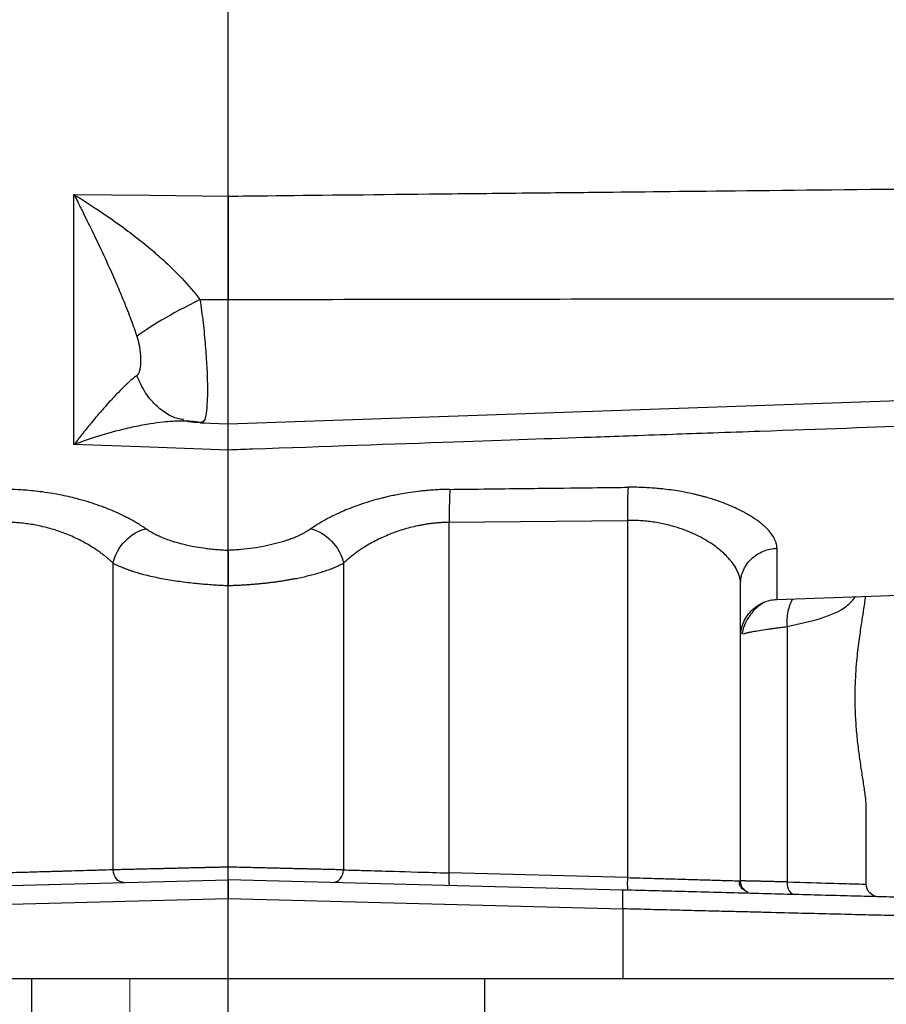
# Model space of a CAD drawing. Header units: inches. Extents: x 0.3 to 34.1, y 0.2 to 21.7.
# Tile 17 of 26: x 20.7 to 24.2, y 5 to 8.9. Entities that reach past the tile are written whole.
import ezdxf

# ---------------------------------------------------------------- set-up
doc = ezdxf.new("R2010")
doc.units = ezdxf.units.IN
doc.header["$MEASUREMENT"] = 0
doc.layers.add('SLD-0', color=7, linetype='Continuous', lineweight=25)
doc.styles.add('SLDTEXTSTYLE0', font='TXT', dxfattribs={"width": 0.75})
doc.dimstyles.new('SLDDIMSTYLE0', dxfattribs={"dimtxt": 0.125, "dimasz": 0.13, "dimexe": 0, "dimexo": 0.0625, "dimgap": 0.03125, "dimtad": 0, "dimtih": 1, "dimtoh": 1, "dimlfac": 0.8, "dimrnd": 1e-09, "dimzin": 12, "dimdsep": 46, "dimtxsty": 'SLDTEXTSTYLE0', "dimsah": 1, "dimcen": 0.09, "dimadec": 0, "dimazin": 3, "dimtfac": 1, "dimtofl": 0, "dimtmove": 0, "dimatfit": 3, "dimfxl": 1, "dimfrac": 2, "dimtolj": 1, "dimtzin": 12, "dimarcsym": 0})
doc.dimstyles.new('SLDDIMSTYLE1', dxfattribs={"dimtxt": 0.125, "dimasz": 0.13, "dimexe": 0, "dimexo": 0.0625, "dimgap": 0.03125, "dimtad": 0, "dimtih": 1, "dimtoh": 1, "dimlfac": 0.8, "dimrnd": 1e-09, "dimzin": 4, "dimdsep": 46, "dimtxsty": 'SLDTEXTSTYLE0', "dimsah": 1, "dimcen": 0.09, "dimadec": 0, "dimazin": 1, "dimtfac": 1, "dimtofl": 0, "dimtmove": 0, "dimatfit": 3, "dimfxl": 1, "dimfrac": 2, "dimtolj": 1, "dimtzin": 12, "dimarcsym": 0})

# ---------------------------------------------------------------- blocks, each defined once
blk = doc.blocks.new('_D_10')
at = {"layer": 'SLD-0'}
for p, q in [((21.6297, 14.213), (27.3126, 14.213)), ((27.1876, 14.213), (27.1876, 11.0489)), ((26.9337, 11.0235), (26.8956, 11.0235)), ((26.8956, 11.0235), (26.8956, 10.825)), ((27.4416, 11.0235), (27.4797, 11.0235)), ((27.4797, 11.0235), (27.4797, 10.825)), ((26.8956, 10.825), (26.9337, 10.825)), ((27.4797, 10.825), (27.4416, 10.825)), ((27.1876, 5.0838), (27.1876, 10.638)), ((23.199, 5.0838), (27.3126, 5.0838))]:
    blk.add_line(p, q, dxfattribs=at)
for points in [[(27.1876, 14.213), (27.1676, 14.083), (27.2076, 14.083)], [(27.1876, 5.0838), (27.2076, 5.2138), (27.1676, 5.2138)]]:
    blk.add_solid(points, dxfattribs=at)
at = {"layer": 'SLD-0', "char_height": 0.125, "attachment_point": 1, "style": 'SLDTEXTSTYLE0'}
for s, insert in [('185.50', (26.9337, 10.9862)), ('7.30', (27.026, 10.7992))]:
    blk.add_mtext(s, dxfattribs=dict(at, insert=insert))
blk = doc.blocks.new('_D_11')
at = {"layer": 'SLD-0'}
for p, q in [((21.6297, 14.213), (27.7851, 14.213)), ((27.6601, 14.213), (27.6601, 9.8472)), ((27.5215, 9.8218), (27.4835, 9.8218)), ((27.4835, 9.8218), (27.4835, 9.6234)), ((27.7986, 9.8218), (27.8367, 9.8218)), ((27.8367, 9.8218), (27.8367, 9.6234)), ((27.4835, 9.6234), (27.5215, 9.6234)), ((27.8367, 9.6234), (27.7986, 9.6234)), ((27.6601, 3.5338), (27.6601, 9.4363)), ((20.8485, 3.5338), (27.7851, 3.5338))]:
    blk.add_line(p, q, dxfattribs=at)
for points in [[(27.6601, 14.213), (27.6401, 14.083), (27.6801, 14.083)], [(27.6601, 3.5338), (27.6801, 3.6638), (27.6401, 3.6638)]]:
    blk.add_solid(points, dxfattribs=at)
at = {"layer": 'SLD-0', "char_height": 0.125, "attachment_point": 1, "style": 'SLDTEXTSTYLE0'}
for s, insert in [('217', (27.5215, 9.7845)), ('8.54', (27.4985, 9.5975))]:
    blk.add_mtext(s, dxfattribs=dict(at, insert=insert))

msp = doc.modelspace()

# ---------------------------------------------------------------- linework, layer by layer
at = {"color": 7, "linetype": 'Continuous', "lineweight": 25}
for p, q in [((21.5797, 8.1941), (21.5797, 12.535)), ((20.9656, 7.2062), (20.9656, 8.2006)), ((20.9656, 8.2006), (21.2672, 8.1974)), ((21.2672, 8.1974), (21.5797, 8.1941)), ((21.4669, 7.7832), (21.5797, 7.7829)), ((21.5797, 7.2886), (21.5797, 7.7829)), ((21.5797, 7.2886), (24.4104, 7.3874)), ((21.3931, 7.2996), (21.4016, 7.3011)), ((21.4269, 7.2985), (21.3943, 7.2997)), ((21.4011, 7.3017), (21.4002, 7.3029)), ((21.4731, 7.2923), (21.5797, 7.2886)), ((21.4807, 7.299), (21.4732, 7.2923)), ((21.2672, 7.1956), (20.9656, 7.2062)), ((21.5797, 7.1847), (21.2672, 7.1956)), ((22.4586, 6.8975), (23.1671, 6.9053)), ((22.4586, 5.5038), (22.4586, 6.8975)), ((23.1671, 6.9053), (23.1671, 5.4853)), ((23.762, 6.7942), (23.762, 6.5907)), ((21.1215, 5.516), (21.1215, 6.7351)), ((22.038, 6.7351), (22.038, 5.516)), ((23.6172, 5.4722), (23.6172, 6.6524)), ((23.762, 6.5907), (24.4104, 6.6134)), ((23.8021, 6.4829), (23.8021, 5.4678)), ((24.1172, 5.4592), (24.1172, 5.7617)), ((24.1172, 5.7144), (24.1174, 5.7142)), ((23.1671, 5.4853), (22.4586, 5.5038)), ((20.0124, 5.4359), (21.5797, 5.4769)), ((23.147, 5.4359), (21.5797, 5.4769)), ((23.6118, 5.4724), (23.6172, 5.4722)), ((20.0105, 5.3609), (21.5797, 5.402)), ((21.5797, 5.402), (23.149, 5.3609)), ((21.5797, 5.0838), (21.5797, 5.402)), ((23.149, 5.3609), (23.149, 5.0838)), ((20.0105, 5.0838), (21.5797, 5.0838)), ((20.7985, 3.5338), (20.7985, 5.0838)), ((21.3254, 5.0838), (21.3254, 5.0837)), ((21.5797, 5.0838), (23.149, 5.0838)), ((21.8341, 5.0837), (21.8341, 5.0838)), ((22.5985, 5.0838), (22.5985, 4.6082))]:
    msp.add_line(p, q, dxfattribs=at)
at = {"color": 8, "linetype": 'Continuous', "lineweight": 25}
msp.add_line((21.4669, 7.2946), (21.4561, 7.2965), dxfattribs=at)
at = {"color": 144, "linetype": 'Continuous', "lineweight": 18}
msp.add_line((21.1885, 5.0838), (21.1885, 4.6082), dxfattribs=at)
at = {"color": 7, "linetype": 'Continuous', "lineweight": 25}
for points, knots in [([(21.5797, 8.1941), (21.6303, 8.1946), (21.6821, 8.1952), (21.9155, 8.1977), (22.1375, 8.2), (22.4983, 8.2039), (22.637, 8.2053), (22.8625, 8.2077), (22.9493, 8.2086), (23.2094, 8.2114), (23.3829, 8.2132), (23.8339, 8.218), (24.1114, 8.2209), (24.4012, 8.2239), (24.4058, 8.2239), (24.4104, 8.224)], [-8.489041, -8.489041, -8.489041, -8.489041, -8.176349, -8.176349, -7.118247, -7.118247, -6.589195, -6.589195, -5.742713, -5.742713, -4.388342, -4.388342, -2.885837, -2.885837, -2.861615, -2.861615, -2.861615, -2.861615]), ([(20.9656, 8.2006), (20.9703, 8.1916), (20.9788, 8.1749), (20.9904, 8.1518), (21.0035, 8.1256), (21.0182, 8.0959), (21.0419, 8.0477), (21.0698, 7.9894), (21.1032, 7.9174), (21.1342, 7.8476), (21.1596, 7.7874), (21.1785, 7.7399), (21.1922, 7.7041), (21.2048, 7.6696), (21.2125, 7.6468), (21.2163, 7.6357)], [0, 0, 0, 0, 0.05204, 0.095877, 0.131511, 0.200819, 0.262906, 0.400576, 0.521414, 0.651572, 0.768729, 0.831202, 0.890559, 0.946818, 1, 1, 1, 1]), ([(20.9656, 8.2006), (20.9981, 8.1808), (21.0306, 8.16), (21.0998, 8.1139), (21.1364, 8.0882), (21.1946, 8.0449), (21.2167, 8.0279), (21.2491, 8.0017), (21.2598, 7.9929), (21.2872, 7.9698), (21.3038, 7.9554), (21.3458, 7.9172), (21.3708, 7.8929), (21.4206, 7.8404), (21.445, 7.812), (21.4669, 7.7832)], [-1.669903, -1.669903, -1.669903, -1.669903, -1.37767, -1.37767, -1.04369, -1.04369, -0.834952, -0.834952, -0.730583, -0.730583, -0.563592, -0.563592, -0.296408, -0.296408, 0, 0, 0, 0]), ([(21.5797, 8.1941), (21.5797, 8.1891), (21.5797, 8.1791), (21.5797, 8.1637), (21.5797, 8.1481), (21.5797, 8.1322), (21.5797, 8.1161), (21.5797, 8.0998), (21.5797, 8.0833), (21.5797, 8.0665), (21.5797, 8.0496), (21.5797, 8.0325), (21.5797, 8.0152), (21.5797, 7.9978), (21.5797, 7.9802), (21.5797, 7.9626), (21.5797, 7.9448), (21.5797, 7.927), (21.5797, 7.9091), (21.5797, 7.8911), (21.5797, 7.8731), (21.5797, 7.855), (21.5797, 7.837), (21.5797, 7.8189), (21.5797, 7.8009), (21.5797, 7.7889), (21.5797, 7.7829)], [0, 0, 0, 0, 0.041668, 0.083337, 0.125005, 0.166674, 0.208344, 0.250013, 0.291682, 0.33335, 0.375017, 0.416682, 0.458345, 0.500008, 0.541671, 0.583334, 0.624999, 0.666665, 0.708332, 0.749999, 0.791667, 0.833335, 0.875002, 0.916668, 0.958334, 1, 1, 1, 1]), ([(21.4669, 7.7832), (21.4124, 7.7558), (21.3585, 7.7267), (21.2701, 7.6747), (21.2355, 7.6517), (21.2163, 7.6357)], [0, 0, 0, 0, 0.5, 0.5, 1, 1, 1, 1]), ([(21.5797, 7.7829), (21.825, 7.7834), (22.3092, 7.7843), (23.0262, 7.7853), (23.7245, 7.7859), (24.1838, 7.7861), (24.4104, 7.7862)], [0, 0, 0, 0, 0.259892, 0.51319, 0.759892, 1, 1, 1, 1]), ([(21.2163, 7.6357), (21.217, 7.6334), (21.2185, 7.6287), (21.2205, 7.6217), (21.2223, 7.6145), (21.2239, 7.6071), (21.2253, 7.5995), (21.2268, 7.5905), (21.2282, 7.58), (21.2295, 7.5683), (21.2303, 7.5567), (21.2309, 7.5418), (21.2306, 7.5246), (21.2289, 7.5098), (21.2267, 7.4998), (21.2247, 7.4935), (21.2224, 7.4882), (21.2204, 7.4855), (21.2194, 7.4842)], [0, 0, 0, 0, 0.034106, 0.069301, 0.105715, 0.143465, 0.182656, 0.22338, 0.287438, 0.353577, 0.421831, 0.490334, 0.627608, 0.763106, 0.826478, 0.886876, 0.944602, 1, 1, 1, 1]), ([(21.2163, 7.4812), (21.2142, 7.4797), (21.2099, 7.4764), (21.2031, 7.471), (21.196, 7.4651), (21.1885, 7.4585), (21.1806, 7.4514), (21.1724, 7.4437), (21.1574, 7.4294), (21.1342, 7.4059), (21.1032, 7.3725), (21.0698, 7.3346), (21.0419, 7.3015), (21.0182, 7.2728), (21.0017, 7.2522), (20.9839, 7.2298), (20.9723, 7.2147), (20.9656, 7.2062)], [0, 0, 0, 0, 0.030015, 0.061031, 0.093053, 0.126085, 0.160131, 0.195194, 0.231277, 0.34843, 0.47859, 0.599424, 0.737096, 0.79918, 0.868491, 0.925015, 1, 1, 1, 1]), ([(21.2194, 7.4842), (21.2189, 7.4836), (21.2179, 7.4825), (21.2168, 7.4817), (21.2163, 7.4812)], [0, 0, 0, 0, 0.50893, 1, 1, 1, 1]), ([(21.4669, 7.2946), (21.445, 7.2981), (21.4206, 7.2997), (21.3708, 7.2995), (21.3458, 7.298), (21.3038, 7.2936), (21.2872, 7.2914), (21.2598, 7.2872), (21.2491, 7.2854), (21.2167, 7.2794), (21.1946, 7.2748), (21.1364, 7.2612), (21.0998, 7.2511), (21.0306, 7.2296), (20.9981, 7.2184), (20.9656, 7.2062)], [-0.001686, -0.001686, -0.001686, -0.001686, 0.294721, 0.294721, 0.561906, 0.561906, 0.728896, 0.728896, 0.833265, 0.833265, 1.042003, 1.042003, 1.375984, 1.375984, 1.668217, 1.668217, 1.668217, 1.668217]), ([(21.4008, 7.3027), (21.4149, 7.2999), (21.4445, 7.2939), (21.4701, 7.2962), (21.4835, 7.2974)], [0, 0, 0, 0, 0.479904, 1, 1, 1, 1]), ([(21.4669, 7.2946), (21.4677, 7.2941), (21.4691, 7.2932), (21.4712, 7.2925), (21.4725, 7.2924), (21.4732, 7.2923)], [0, 0, 0, 0, 0.330677, 0.664007, 1, 1, 1, 1]), ([(21.5797, 7.1847), (21.5797, 7.2036), (21.5797, 7.2414), (21.5797, 7.2756), (21.5797, 7.2925), (21.5797, 7.2914), (21.5797, 7.2912)], [0, 0, 0, 0, 0.306911, 0.613799, 0.920683, 1, 1, 1, 1]), ([(24.4104, 7.2841), (24.3861, 7.2832), (24.3615, 7.2823), (24.1565, 7.2751), (23.9345, 7.2673), (23.5737, 7.2546), (23.4349, 7.2497), (23.2094, 7.2418), (23.1227, 7.2387), (22.8625, 7.2296), (22.6891, 7.2235), (22.2381, 7.2077), (21.9605, 7.198), (21.6443, 7.1869), (21.6123, 7.1858), (21.5797, 7.1847)], [-8.633626, -8.633626, -8.633626, -8.633626, -8.487426, -8.487426, -7.429312, -7.429312, -6.900255, -6.900255, -6.053764, -6.053764, -4.699378, -4.699378, -3.196856, -3.196856, -3.028142, -3.028142, -3.028142, -3.028142]), ([(21.2517, 6.8715), (21.2494, 6.8731), (21.2443, 6.8767), (21.2357, 6.8823), (21.2246, 6.8894), (21.2116, 6.8972), (21.1976, 6.9052), (21.1826, 6.9133), (21.1653, 6.9222), (21.1479, 6.9305), (21.1251, 6.941), (21.1051, 6.9492), (21.0865, 6.9564), (21.0738, 6.9611), (21.0519, 6.969), (21.0184, 6.98), (20.9797, 6.9909), (20.9434, 6.9997), (20.9118, 7.0064), (20.8777, 7.0126), (20.8424, 7.018), (20.8051, 7.0224), (20.7724, 7.0253), (20.737, 7.0276), (20.7131, 7.0281), (20.6983, 7.0285)], [0, 0, 0, 0, 0.019905, 0.042994, 0.070131, 0.107305, 0.140762, 0.171675, 0.211793, 0.256598, 0.282945, 0.353993, 0.3748, 0.389593, 0.425213, 0.496652, 0.568346, 0.622624, 0.675982, 0.721022, 0.784076, 0.84026, 0.892133, 0.93289, 1, 1, 1, 1]), ([(22.4612, 7.0285), (22.4573, 7.0284), (22.449, 7.0283), (22.4355, 7.0279), (22.4175, 7.0272), (22.3975, 7.026), (22.3797, 7.0247), (22.367, 7.0236), (22.3538, 7.0223), (22.3295, 7.0196), (22.2977, 7.0153), (22.2654, 7.0098), (22.2391, 7.0046), (22.2205, 7.0006), (22.2054, 6.997), (22.1927, 6.9939), (22.1705, 6.9882), (22.1397, 6.9795), (22.1045, 6.9681), (22.0708, 6.9559), (22.0461, 6.9458), (22.0256, 6.9369), (22.0057, 6.9278), (21.9851, 6.9176), (21.9671, 6.9081), (21.9508, 6.8989), (21.9308, 6.8871), (21.916, 6.8771), (21.9078, 6.8715)], [0, 0, 0, 0, 0.017486, 0.037611, 0.060921, 0.098609, 0.128168, 0.141823, 0.156155, 0.188185, 0.252974, 0.303172, 0.339771, 0.378602, 0.393382, 0.413947, 0.441423, 0.504254, 0.571876, 0.629374, 0.691454, 0.716179, 0.753463, 0.815374, 0.851083, 0.877148, 0.931828, 1, 1, 1, 1]), ([(22.4612, 7.0285), (22.4601, 7.0155), (22.4585, 6.9771), (22.4583, 6.924), (22.4586, 6.8975)], [-1.000001, -1.000001, -1.000001, -1.000001, -0.500002, -0.000001, -0.000001, -0.000001, -0.000001]), ([(22.4612, 7.0285), (22.5024, 7.0289), (22.5405, 7.0294), (22.6956, 7.0312), (22.7896, 7.0323), (22.9423, 7.034), (23.001, 7.0347), (23.0964, 7.0359), (23.133, 7.0363), (23.1697, 7.0367)], [1.29459647, 1.29459647, 1.29459647, 1.29459647, 1.295133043, 1.295133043, 1.297121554, 1.297121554, 1.30030317, 1.30030317, 1.303832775, 1.303832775, 1.303832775, 1.303832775]), ([(23.762, 6.7942), (23.762, 6.7957), (23.7619, 6.799), (23.7614, 6.8042), (23.7603, 6.8101), (23.7586, 6.8165), (23.7564, 6.8226), (23.7532, 6.8303), (23.7468, 6.8423), (23.7375, 6.8553), (23.727, 6.8672), (23.7188, 6.8758), (23.7085, 6.8854), (23.696, 6.8956), (23.6848, 6.904), (23.6752, 6.9107), (23.6683, 6.9151), (23.661, 6.9197), (23.6504, 6.9263), (23.6365, 6.9343), (23.6177, 6.9443), (23.5919, 6.9569), (23.5553, 6.9725), (23.5169, 6.9861), (23.4884, 6.9947), (23.4716, 6.9994), (23.46, 7.0025), (23.4478, 7.0055), (23.4302, 7.0097), (23.4077, 7.0145), (23.3791, 7.02), (23.3484, 7.025), (23.3179, 7.0289), (23.2899, 7.0319), (23.2644, 7.034), (23.2358, 7.0357), (23.2039, 7.0368), (23.1814, 7.0368), (23.1697, 7.0367)], [0, 0, 0, 0, 0.014602, 0.030922, 0.049253, 0.070027, 0.090059, 0.105295, 0.140389, 0.200031, 0.221983, 0.245851, 0.276808, 0.307623, 0.338649, 0.353835, 0.369721, 0.380587, 0.397258, 0.431972, 0.456039, 0.494381, 0.556975, 0.61985, 0.651434, 0.667159, 0.683067, 0.6943, 0.711601, 0.746393, 0.773051, 0.809765, 0.849217, 0.873146, 0.900102, 0.930255, 0.963578, 1, 1, 1, 1]), ([(21.1215, 6.7351), (21.1186, 6.7378), (21.113, 6.7431), (21.1041, 6.7508), (21.0953, 6.7582), (21.0865, 6.7653), (21.0777, 6.772), (21.069, 6.7784), (21.0605, 6.7844), (21.0521, 6.7901), (21.0311, 6.8038), (20.9966, 6.8237), (20.9436, 6.8484), (20.8875, 6.8686), (20.8388, 6.8813), (20.8018, 6.8883), (20.7764, 6.8921), (20.7511, 6.895), (20.7259, 6.8969), (20.7092, 6.8973), (20.7009, 6.8975)], [0, 0, 0, 0, 0.033188, 0.065178, 0.095971, 0.125567, 0.153967, 0.181172, 0.207182, 0.231997, 0.255619, 0.388125, 0.507925, 0.635995, 0.755988, 0.806056, 0.855423, 0.904157, 0.952325, 1, 1, 1, 1]), ([(22.4586, 6.8975), (22.4539, 6.8974), (22.4446, 6.8972), (22.4306, 6.8965), (22.4165, 6.8956), (22.4024, 6.8943), (22.3883, 6.8927), (22.3742, 6.8908), (22.3601, 6.8886), (22.346, 6.8861), (22.3166, 6.8803), (22.2715, 6.8685), (22.2155, 6.8482), (22.1625, 6.8235), (22.1256, 6.8022), (22.1001, 6.7853), (22.0847, 6.7743), (22.069, 6.7622), (22.0531, 6.7491), (22.0431, 6.7399), (22.038, 6.7351)], [0, 0, 0, 0, 0.026692, 0.05349, 0.080406, 0.107453, 0.134642, 0.161986, 0.189497, 0.217187, 0.245066, 0.364836, 0.492973, 0.61278, 0.745175, 0.788398, 0.835488, 0.88645, 0.941287, 1, 1, 1, 1]), ([(23.6172, 6.6524), (23.6172, 6.6544), (23.6171, 6.6586), (23.6165, 6.665), (23.6154, 6.6717), (23.6139, 6.6788), (23.6118, 6.6861), (23.6081, 6.6965), (23.6005, 6.7133), (23.5862, 6.7357), (23.5667, 6.7588), (23.5444, 6.7804), (23.5203, 6.8), (23.4913, 6.8199), (23.4599, 6.8381), (23.4246, 6.8552), (23.387, 6.8701), (23.3518, 6.8812), (23.3213, 6.8889), (23.2957, 6.8943), (23.27, 6.8986), (23.2442, 6.9018), (23.2184, 6.9041), (23.1927, 6.9053), (23.1756, 6.9053), (23.1671, 6.9053)], [0, 0, 0, 0, 0.019231, 0.039205, 0.059921, 0.08138, 0.103583, 0.126529, 0.175434, 0.253305, 0.32554, 0.38031, 0.447346, 0.506818, 0.571873, 0.632269, 0.695902, 0.756465, 0.793134, 0.829101, 0.86441, 0.899106, 0.933236, 0.96685, 1, 1, 1, 1]), ([(21.5797, 6.7853), (21.5753, 6.7855), (21.5667, 6.7858), (21.5537, 6.7866), (21.541, 6.7875), (21.5286, 6.7885), (21.5164, 6.7897), (21.5045, 6.791), (21.4929, 6.7925), (21.4718, 6.7953), (21.437, 6.8011), (21.3954, 6.8104), (21.3592, 6.8209), (21.3334, 6.8298), (21.313, 6.838), (21.2999, 6.8439), (21.2917, 6.848), (21.2863, 6.8507), (21.2773, 6.8556), (21.2649, 6.8626), (21.2561, 6.8686), (21.2517, 6.8715)], [0, 0, 0, 0, 0.033206, 0.066027, 0.098418, 0.130336, 0.161736, 0.192577, 0.222821, 0.252432, 0.358876, 0.50343, 0.605242, 0.68783, 0.75326, 0.815308, 0.830786, 0.846248, 0.877127, 0.938217, 1, 1, 1, 1]), ([(21.9078, 6.8715), (21.9052, 6.8698), (21.9004, 6.8665), (21.893, 6.8619), (21.8862, 6.8579), (21.8802, 6.8546), (21.8729, 6.8507), (21.8643, 6.8464), (21.8549, 6.842), (21.8482, 6.8391), (21.8431, 6.8369), (21.837, 6.8345), (21.8259, 6.8302), (21.8037, 6.8224), (21.7559, 6.8083), (21.6946, 6.7963), (21.6379, 6.7897), (21.609, 6.7875), (21.5923, 6.7865), (21.5839, 6.7861), (21.5797, 6.7858)], [0, 0, 0, 0, 0.035786, 0.06841, 0.097564, 0.123133, 0.142436, 0.185166, 0.22353, 0.247357, 0.257811, 0.278482, 0.309605, 0.371864, 0.496706, 0.747135, 0.87315, 0.936353, 0.968082, 1, 1, 1, 1]), ([(21.5797, 6.7858), (21.5797, 6.7847), (21.5797, 6.7822), (21.5797, 6.777), (21.5797, 6.7699), (21.5797, 6.7603), (21.5797, 6.7477), (21.5797, 6.7367), (21.5797, 6.7283), (21.5797, 6.7233), (21.5798, 6.7162), (21.5798, 6.707), (21.5798, 6.6954), (21.5798, 6.6813), (21.5798, 6.6647), (21.5798, 6.6527), (21.5798, 6.6464)], [0, 0, 0, 0, 0.050763, 0.114282, 0.190561, 0.279573, 0.381239, 0.495443, 0.516596, 0.54976, 0.594925, 0.652081, 0.721213, 0.802284, 0.895233, 1, 1, 1, 1]), ([(23.6172, 6.6524), (23.6172, 6.6688), (23.6203, 6.6865), (23.6343, 6.7207), (23.6453, 6.7372), (23.6734, 6.7647), (23.6904, 6.7756), (23.7261, 6.7901), (23.7446, 6.7936), (23.762, 6.7942)], [0, 0, 0, 0, 0.25, 0.25, 0.5, 0.5, 0.75, 0.75, 1, 1, 1, 1]), ([(21.1215, 6.7351), (21.1246, 6.7335), (21.1307, 6.7304), (21.1404, 6.7258), (21.1504, 6.7213), (21.1608, 6.717), (21.1715, 6.7128), (21.1825, 6.7088), (21.1939, 6.7049), (21.2178, 6.6972), (21.2567, 6.6865), (21.3143, 6.6741), (21.3767, 6.6638), (21.4296, 6.6573), (21.4704, 6.6533), (21.4978, 6.6509), (21.5252, 6.649), (21.5525, 6.6474), (21.5707, 6.6467), (21.5798, 6.6464)], [0, 0, 0, 0, 0.031108, 0.06206, 0.092857, 0.1235, 0.153993, 0.184335, 0.214529, 0.244576, 0.369418, 0.494679, 0.62167, 0.748344, 0.799632, 0.850433, 0.900755, 0.950608, 1, 1, 1, 1]), ([(21.5798, 6.6464), (21.5851, 6.6465), (21.5958, 6.6468), (21.6118, 6.6475), (21.6278, 6.6482), (21.6438, 6.6491), (21.6598, 6.6502), (21.6757, 6.6514), (21.6916, 6.6527), (21.7074, 6.6541), (21.7232, 6.6557), (21.7388, 6.6575), (21.7543, 6.6594), (21.7697, 6.6614), (21.785, 6.6635), (21.8001, 6.6658), (21.815, 6.6682), (21.8297, 6.6708), (21.8479, 6.6742), (21.8693, 6.6785), (21.8935, 6.684), (21.917, 6.69), (21.9397, 6.6964), (21.9616, 6.7032), (21.9824, 6.7105), (22.0022, 6.7183), (22.0209, 6.7264), (22.0323, 6.7322), (22.038, 6.7351)], [0, 0, 0, 0, 0.0290859, 0.058233, 0.0874434, 0.1167191, 0.1460623, 0.175475, 0.2049594, 0.2345175, 0.2641512, 0.2938627, 0.323654, 0.3535269, 0.3834836, 0.4135259, 0.4436558, 0.4738753, 0.5041861, 0.5572549, 0.6108065, 0.6648511, 0.7193983, 0.7744578, 0.8300388, 0.8861504, 0.9428013, 1, 1, 1, 1]), ([(23.6172, 6.4408), (23.6172, 6.4582), (23.6203, 6.4769), (23.6343, 6.5131), (23.6453, 6.5305), (23.6734, 6.5596), (23.6904, 6.5711), (23.7261, 6.5864), (23.7446, 6.5901), (23.762, 6.5907)], [0, 0, 0, 0, 0.25, 0.25, 0.5, 0.5, 0.75, 0.75, 1, 1, 1, 1]), ([(23.7117, 6.5795), (23.7038, 6.5745), (23.6783, 6.5582), (23.6511, 6.5252), (23.6299, 6.4866), (23.6253, 6.4643), (23.6229, 6.4524)], [0, 0, 0, 0, 0.161194, 0.519899, 0.743473, 1, 1, 1, 1]), ([(24.1172, 5.7617), (24.1171, 5.767), (24.1169, 5.7785), (24.1149, 5.8001), (24.1109, 5.8323), (24.104, 5.8767), (24.095, 5.9341), (24.0865, 5.9951), (24.0793, 6.0595), (24.0744, 6.1273), (24.0728, 6.1891), (24.0733, 6.2452), (24.0757, 6.2951), (24.0793, 6.343), (24.0839, 6.3867), (24.0886, 6.4251), (24.095, 6.4703), (24.1025, 6.519), (24.1093, 6.5627), (24.1132, 6.59), (24.1142, 6.6007), (24.1144, 6.603)], [0, 0, 0, 0, 0.035507, 0.075448, 0.11918, 0.194005, 0.263499, 0.331754, 0.399091, 0.4652, 0.534229, 0.579039, 0.62842, 0.68102, 0.722901, 0.764146, 0.805081, 0.875975, 0.941298, 0.987321, 1, 1, 1, 1]), ([(21.5798, 5.5269), (21.5741, 5.5268), (21.563, 5.5265), (21.5465, 5.5261), (21.5304, 5.5257), (21.5147, 5.5254), (21.4996, 5.525), (21.4848, 5.5247), (21.4706, 5.5243), (21.4568, 5.524), (21.4435, 5.5237), (21.4306, 5.5234), (21.4183, 5.5231), (21.4064, 5.5228), (21.3949, 5.5225), (21.384, 5.5223), (21.3735, 5.522), (21.3634, 5.5218), (21.3538, 5.5215), (21.3447, 5.5213), (21.336, 5.5211), (21.3277, 5.5209), (21.3116, 5.5205), (21.2881, 5.52), (21.2584, 5.5193), (21.2307, 5.5186), (21.2049, 5.518), (21.1811, 5.5174), (21.1593, 5.5169), (21.1393, 5.5164), (21.1274, 5.5161), (21.1215, 5.516)], [0, 0, 0, 0, 0.031251, 0.061759, 0.091523, 0.120543, 0.148819, 0.176352, 0.203141, 0.229186, 0.254487, 0.279044, 0.302858, 0.325928, 0.348254, 0.369836, 0.390674, 0.410769, 0.43012, 0.448727, 0.46659, 0.483709, 0.500084, 0.567526, 0.633552, 0.698164, 0.761361, 0.823143, 0.88351, 0.942462, 1, 1, 1, 1]), ([(21.5797, 5.4769), (21.5797, 5.4769), (21.5797, 5.4769), (21.5797, 5.4779), (21.5797, 5.4798), (21.5797, 5.4824), (21.5797, 5.4856), (21.5798, 5.4894), (21.5798, 5.4939), (21.5798, 5.4998), (21.5798, 5.5074), (21.5798, 5.5166), (21.5798, 5.5234), (21.5798, 5.5269)], [0, 0, 0, 0, 0.0820933, 0.1641194, 0.2461434, 0.3280987, 0.4098885, 0.4753733, 0.5539268, 0.6456616, 0.7506693, 0.8688395, 1, 1, 1, 1]), ([(22.038, 5.516), (22.0349, 5.5161), (22.0287, 5.5162), (22.0188, 5.5165), (22.0083, 5.5167), (21.9974, 5.517), (21.9858, 5.5172), (21.9737, 5.5175), (21.9611, 5.5178), (21.9479, 5.5182), (21.9341, 5.5185), (21.9197, 5.5188), (21.9048, 5.5192), (21.8894, 5.5195), (21.8734, 5.5199), (21.8568, 5.5203), (21.8398, 5.5207), (21.822, 5.5211), (21.8028, 5.5216), (21.7817, 5.5221), (21.7587, 5.5227), (21.7337, 5.5233), (21.7067, 5.5239), (21.6777, 5.5246), (21.6468, 5.5253), (21.6139, 5.5261), (21.5913, 5.5266), (21.5798, 5.5269)], [0, 0, 0, 0, 0.030515, 0.0614327, 0.0927531, 0.1244762, 0.1566021, 0.1891307, 0.222062, 0.2553961, 0.289133, 0.3232726, 0.357815, 0.3927601, 0.4281081, 0.4638588, 0.5000124, 0.5359569, 0.5750248, 0.6172161, 0.6625306, 0.7109683, 0.7625291, 0.8172127, 0.8750192, 0.9359483, 1, 1, 1, 1]), ([(21.1217, 5.516), (21.1049, 5.5155), (21.0865, 5.515), (21.0596, 5.5142), (21.0507, 5.5139), (21.0333, 5.5134), (20.9906, 5.5122), (20.9449, 5.5109), (20.9152, 5.51), (20.9041, 5.5097), (20.8989, 5.5096), (20.8836, 5.5091), (20.855, 5.5083), (20.8162, 5.5072), (20.7922, 5.5065), (20.7704, 5.5058), (20.7605, 5.5056), (20.7327, 5.5048), (20.7168, 5.5043), (20.7009, 5.5038)], [0, 0, 0, 0, 0.0625, 0.0625, 0.09375, 0.09375, 0.125, 0.25, 0.28125, 0.28125, 0.3125, 0.3125, 0.375, 0.5, 0.625, 0.625, 0.75, 0.75, 1, 1, 1, 1]), ([(21.1645, 5.466), (21.1534, 5.4658), (21.1423, 5.4711), (21.1265, 5.4896), (21.1218, 5.5028), (21.1217, 5.516)], [0, 0, 0, 0, 0.5, 0.5, 1, 1, 1, 1]), ([(21.995, 5.466), (22.006, 5.4658), (22.0171, 5.4711), (22.0329, 5.4896), (22.0376, 5.5028), (22.0377, 5.516)], [0, 0, 0, 0, 0.5, 0.5, 1, 1, 1, 1]), ([(22.038, 5.516), (22.038, 5.516), (22.038, 5.516), (22.038, 5.516), (22.0505, 5.5156), (22.0643, 5.5152), (22.1035, 5.5141), (22.1306, 5.5133), (22.2075, 5.5111), (22.261, 5.5095), (22.3675, 5.5065), (22.412, 5.5052), (22.4586, 5.5038)], [0.623186, 0.623186, 0.623186, 0.623186, 0.623189, 0.623189, 0.623189, 1.028661, 1.028661, 1.394156, 1.394156, 1.622591, 1.622591, 1.72817, 1.72817, 1.72817, 1.72817]), ([(22.4599, 5.4538), (22.4592, 5.4539), (22.4587, 5.4593), (22.4582, 5.4778), (22.4582, 5.4908), (22.4586, 5.5038)], [0, 0, 0, 0, 0.5, 0.5, 1, 1, 1, 1]), ([(23.1671, 5.4853), (23.1667, 5.4722), (23.1667, 5.4592), (23.1672, 5.4407), (23.1677, 5.4353), (23.1684, 5.4353)], [0, 0, 0, 0, 0.5, 0.5, 1, 1, 1, 1]), ([(21.5797, 5.4769), (21.5797, 5.4769), (21.5797, 5.4768), (21.5797, 5.4761), (21.5797, 5.475), (21.5797, 5.4735), (21.5797, 5.4716), (21.5797, 5.4695), (21.5797, 5.467), (21.5797, 5.4643), (21.5797, 5.4614), (21.5797, 5.4583), (21.5797, 5.4534), (21.5797, 5.4463), (21.5797, 5.4362), (21.5797, 5.4253), (21.5797, 5.4138), (21.5797, 5.4059), (21.5797, 5.402)], [0, 0, 0, 0, 0.05025, 0.099547, 0.147891, 0.195281, 0.241719, 0.287205, 0.33174, 0.375322, 0.417954, 0.459636, 0.500367, 0.599545, 0.699088, 0.799007, 0.899308, 1, 1, 1, 1]), ([(23.6468, 5.4269), (23.6434, 5.4283), (23.6386, 5.4302), (23.6281, 5.4371), (23.6222, 5.4423), (23.6184, 5.4472), (23.6162, 5.4508), (23.6145, 5.4546), (23.6134, 5.4584), (23.6129, 5.4621), (23.6128, 5.4676), (23.6135, 5.4706), (23.614, 5.4728)], [0, 0, 0, 0, 0.380123, 0.543889, 0.659098, 0.701574, 0.736569, 0.767592, 0.79929, 0.835995, 0.880645, 1, 1, 1, 1]), ([(23.6467, 5.4268), (23.6413, 5.4299), (23.6303, 5.4363), (23.6195, 5.453), (23.618, 5.4658), (23.6172, 5.4722)], [0, 0, 0, 0, 0.326209, 0.663105, 1, 1, 1, 1]), ([(23.8021, 5.4678), (23.7979, 5.4679), (23.7895, 5.4681), (23.7774, 5.4684), (23.7657, 5.4687), (23.7544, 5.469), (23.7435, 5.4692), (23.7331, 5.4695), (23.7231, 5.4697), (23.7135, 5.4699), (23.7044, 5.4702), (23.6958, 5.4704), (23.6876, 5.4706), (23.6799, 5.4707), (23.6726, 5.4709), (23.6658, 5.4711), (23.6594, 5.4712), (23.6535, 5.4714), (23.648, 5.4715), (23.643, 5.4716), (23.6384, 5.4717), (23.6343, 5.4718), (23.6307, 5.4719), (23.6275, 5.472), (23.6247, 5.4721), (23.6224, 5.4721), (23.6205, 5.4722), (23.619, 5.4722), (23.618, 5.4722), (23.6174, 5.4722), (23.6173, 5.4722), (23.6172, 5.4722)], [0, 0, 0, 0, 0.0366186, 0.0730845, 0.1093977, 0.1455583, 0.1815663, 0.2174217, 0.2531244, 0.2886746, 0.3240722, 0.3593172, 0.3944096, 0.4293495, 0.4641368, 0.4987717, 0.533254, 0.5675838, 0.6017611, 0.635786, 0.6696584, 0.7033783, 0.7369458, 0.7703609, 0.8036236, 0.8367339, 0.8696918, 0.9024974, 0.9351506, 0.9676514, 1, 1, 1, 1]), ([(23.8021, 5.4678), (23.8019, 5.4549), (23.8085, 5.4291), (23.8254, 5.4181), (23.834, 5.4179), (23.834, 5.4179), (23.834, 5.4179), (23.834, 5.4179)], [-1.0007, -1.0007, -1.0007, -1.0007, -0.500712, -0.000712, -0.000712, -0.000712, -0.000012, -0.000012, -0.000012, -0.000012]), ([(23.8021, 5.4678), (23.8722, 5.4659), (23.9329, 5.4642), (24.0252, 5.4617), (24.0592, 5.4608), (24.0964, 5.4597), (24.1064, 5.4595), (24.1155, 5.4592), (24.1172, 5.4592), (24.1172, 5.4592)], [-0.8448205, -0.8448205, -0.8448205, -0.8448205, -0.7392179, -0.7392179, -0.5702538, -0.5702538, -0.2999113, -0.2999113, 0, 0, 0, 0]), ([(24.1659, 5.4092), (24.1531, 5.4095), (24.1404, 5.415), (24.1224, 5.4335), (24.1172, 5.4463), (24.1172, 5.4592)], [0, 0, 0, 0, 0.5, 0.5, 1, 1, 1, 1]), ([(23.149, 5.3609), (23.1495, 5.3805), (23.1497, 5.4196), (23.1481, 5.4358), (23.147, 5.4359)], [0.0000787, 0.0000787, 0.0000787, 0.0000787, 0.5000787, 1, 1, 1, 1]), ([(24.5567, 5.3989), (24.5566, 5.3989), (24.5566, 5.3989), (24.5558, 5.399), (24.5547, 5.399), (24.553, 5.399), (24.5509, 5.3991), (24.5483, 5.3992), (24.5453, 5.3992), (24.5418, 5.3993), (24.5378, 5.3994), (24.527, 5.3997), (24.5043, 5.4003), (24.4599, 5.4015), (24.4023, 5.403), (24.3307, 5.4049), (24.2464, 5.4071), (24.15, 5.4096), (24.0429, 5.4124), (23.9268, 5.4154), (23.8034, 5.4187), (23.6753, 5.422), (23.5434, 5.4255), (23.4367, 5.4283), (23.3568, 5.4304), (23.3048, 5.4317), (23.2524, 5.4331), (23.1999, 5.4345), (23.1647, 5.4354), (23.147, 5.4359)], [0, 0, 0, 0, 0.011731, 0.023447, 0.035151, 0.046847, 0.05854, 0.070231, 0.081926, 0.093628, 0.105341, 0.117068, 0.17886, 0.240651, 0.304839, 0.369028, 0.434487, 0.499949, 0.565412, 0.630878, 0.695078, 0.75928, 0.821088, 0.882898, 0.906344, 0.929748, 0.953138, 0.976546, 1, 1, 1, 1]), ([(24.6297, 5.324), (24.6297, 5.324), (24.6296, 5.324), (24.6288, 5.324), (24.6276, 5.324), (24.6258, 5.3241), (24.6236, 5.3241), (24.6208, 5.3242), (24.6175, 5.3243), (24.6137, 5.3244), (24.6095, 5.3245), (24.6047, 5.3246), (24.5994, 5.3247), (24.5936, 5.3249), (24.5873, 5.325), (24.5804, 5.3252), (24.5731, 5.3254), (24.5653, 5.3256), (24.5569, 5.3258), (24.5481, 5.326), (24.5388, 5.3262), (24.5289, 5.3265), (24.5047, 5.3271), (24.4607, 5.3282), (24.3879, 5.33), (24.3015, 5.3321), (24.2056, 5.3345), (24.1008, 5.3372), (23.9877, 5.34), (23.8609, 5.3431), (23.759, 5.3457), (23.6891, 5.3474), (23.6554, 5.3483), (23.6196, 5.3492), (23.5818, 5.3501), (23.5419, 5.3511), (23.5, 5.3521), (23.456, 5.3532), (23.4099, 5.3544), (23.3617, 5.3556), (23.3114, 5.3568), (23.2591, 5.3581), (23.2047, 5.3595), (23.1678, 5.3604), (23.149, 5.3609)], [0, 0, 0, 0, 0.011772, 0.023557, 0.035355, 0.047167, 0.058992, 0.07083, 0.082682, 0.094547, 0.106426, 0.118318, 0.130223, 0.142142, 0.154074, 0.166019, 0.177978, 0.189951, 0.201936, 0.213935, 0.225948, 0.237974, 0.250013, 0.310597, 0.372449, 0.435568, 0.499955, 0.558274, 0.619375, 0.683259, 0.749924, 0.764603, 0.780042, 0.79624, 0.813197, 0.830915, 0.849392, 0.868628, 0.888625, 0.90938, 0.930896, 0.953171, 0.976206, 1, 1, 1, 1]), ([(23.149, 5.0838), (23.158, 5.0838), (23.176, 5.0838), (23.2029, 5.0838), (23.2297, 5.0838), (23.2565, 5.0838), (23.2832, 5.0838), (23.3098, 5.0838), (23.3364, 5.0838), (23.3629, 5.0838), (23.3893, 5.0838), (23.4157, 5.0838), (23.4812, 5.0838), (23.5848, 5.0838), (23.7224, 5.0838), (23.8541, 5.0838), (23.9787, 5.0838), (24.0952, 5.0838), (24.2023, 5.0838), (24.2993, 5.0838), (24.3852, 5.0838), (24.4592, 5.0838), (24.5207, 5.0838), (24.5691, 5.0838), (24.5962, 5.0838), (24.6105, 5.0838), (24.6175, 5.0838), (24.623, 5.0838), (24.6269, 5.0838), (24.6293, 5.0838), (24.6296, 5.0838), (24.6297, 5.0838)], [0, 0, 0, 0, 0.011391, 0.022767, 0.034132, 0.045488, 0.05684, 0.068189, 0.079541, 0.090898, 0.102264, 0.113641, 0.125034, 0.187523, 0.250024, 0.312512, 0.375013, 0.437502, 0.500002, 0.562491, 0.624991, 0.68748, 0.74998, 0.812469, 0.874969, 0.895841, 0.916671, 0.937482, 0.958293, 0.979125, 1, 1, 1, 1])]:
    msp.add_open_spline(points, degree=3, knots=knots, dxfattribs=at)
at = {"color": 8, "linetype": 'Continuous', "lineweight": 25}
for points, knots in [([(21.4669, 7.7832), (21.4713, 7.7523), (21.48, 7.6907), (21.4888, 7.5993), (21.4946, 7.5138), (21.497, 7.4379), (21.4962, 7.3746), (21.4918, 7.3286), (21.4866, 7.3031), (21.4818, 7.2998), (21.4807, 7.299)], [0, 0, 0, 0, 0.136647, 0.273161, 0.409679, 0.54634, 0.683281, 0.820638, 0.958545, 1, 1, 1, 1]), ([(21.4014, 7.3059), (21.3934, 7.307), (21.3553, 7.3123), (21.3018, 7.3503), (21.2468, 7.41), (21.2265, 7.4575), (21.2163, 7.4812)], [0, 0, 0, 0, 0.0938785, 0.4457652, 0.7228586, 1, 1, 1, 1]), ([(23.8249, 6.5929), (23.8248, 6.5927), (23.8196, 6.5865), (23.8126, 6.5695), (23.8046, 6.5431), (23.8007, 6.5136), (23.8016, 6.4931), (23.8021, 6.4829)], [0, 0, 0, 0, 0.008542, 0.255849, 0.503846, 0.752042, 1, 1, 1, 1]), ([(23.8021, 6.4829), (23.8493, 6.4933), (23.9439, 6.5141), (24.0344, 6.5538), (24.0636, 6.5883), (24.0749, 6.6017)], [0, 0, 0, 0, 0.378532, 0.758575, 1, 1, 1, 1]), ([(23.6283, 6.4542), (23.6295, 6.4546), (23.6318, 6.4553), (23.636, 6.4565), (23.6407, 6.4577), (23.646, 6.4589), (23.6519, 6.4602), (23.6584, 6.4615), (23.6708, 6.464), (23.6913, 6.4677), (23.7179, 6.4718), (23.7416, 6.4753), (23.7606, 6.4778), (23.7807, 6.4803), (23.795, 6.482), (23.8021, 6.4829)], [0, 0, 0, 0, 0.0471255, 0.0948719, 0.1432395, 0.1922285, 0.2418391, 0.2920717, 0.3429264, 0.5085251, 0.671313, 0.7534954, 0.8356707, 0.9178389, 1, 1, 1, 1]), ([(23.1671, 5.4853), (23.1843, 5.4848), (23.2168, 5.4838), (23.262, 5.4825), (23.3008, 5.4814), (23.3545, 5.4799), (23.4192, 5.478), (23.4899, 5.4759), (23.5465, 5.4743), (23.5867, 5.4731), (23.6083, 5.4725), (23.6111, 5.4724), (23.6118, 5.4724)], [0, 0, 0, 0, 0.078222, 0.148083, 0.20958, 0.26271, 0.410636, 0.545423, 0.686881, 0.824868, 0.959386, 1, 1, 1, 1])]:
    msp.add_open_spline(points, degree=3, knots=knots, dxfattribs=at)
at = {"color": 7, "linetype": 'Continuous', "lineweight": 25}
for points in [[(21.5797, 6.7859), (21.5797, 6.8906), (21.5797, 7.0246), (21.5797, 7.1847)], [(23.1697, 7.0367), (23.1686, 7.0239), (23.167, 6.9854), (23.1668, 6.932), (23.1671, 6.9053)], [(21.1215, 6.7351), (21.1285, 6.7669), (21.1629, 6.8303), (21.2223, 6.8652), (21.2517, 6.8715)], [(21.9078, 6.8715), (21.9371, 6.8652), (21.9965, 6.8303), (22.0309, 6.7669), (22.038, 6.7351)]]:
    msp.add_open_spline(points, degree=3, dxfattribs=at)
at = {"layer": 'SLD-0'}
msp.add_line((21.5797, 2.9776), (21.5797, 16.353), dxfattribs=at)

# ---------------------------------------------------------------- dimensions: what is measured, and where the dimension line sits
for base, p2, dimstyle, picture, middle in [((27.6601, 3.5338), (20.7985, 3.5338), 'SLDDIMSTYLE0', '_D_11', (27.6601, 9.6418)), ((27.1876, 5.0838), (23.149, 5.0838), 'SLDDIMSTYLE1', '_D_10', (27.1876, 10.8434))]:
    dim = msp.add_linear_dim(base=base, p1=(21.5797, 14.213), p2=p2, angle=90, dimstyle=dimstyle, dxfattribs=at)
    dim.commit()
    dim.dimension.update_dxf_attribs({"geometry": picture, "text_midpoint": middle, "dimtype": 160})

doc.saveas('drawing.dxf')
